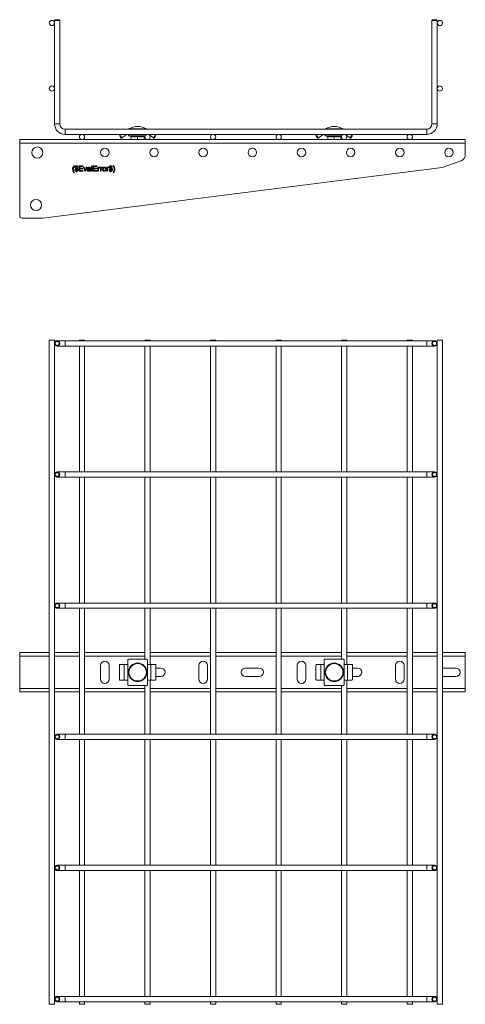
# Model space of a CAD drawing. Header units: millimetres. Extents: x 328 to 1395, y -1100 to 619.
# Tile 7 of 15: x 1055 to 1395, y -1100 to -349. Entities that reach past the tile are written whole.
import ezdxf

# ---------------------------------------------------------------- set-up
doc = ezdxf.new("R2010")
doc.units = ezdxf.units.MM

msp = doc.modelspace()

# ---------------------------------------------------------------- linework, layer by layer
at = {"color": 7, "linetype": 'Continuous', "lineweight": 15}
for p, q in [((1082.29, -349.39), (1081.79, -349.89)), ((1081.79, -349.89), (1081.79, -428.85)), ((1085.79, -349.89), (1081.79, -349.89)), ((1082.29, -349.39), (1085.29, -349.39)), ((1085.79, -349.89), (1085.29, -349.39)), ((1085.79, -428.85), (1085.79, -349.89)), ((1370.29, -349.39), (1369.79, -349.89)), ((1369.79, -349.89), (1369.79, -428.85)), ((1373.79, -349.89), (1369.79, -349.89)), ((1370.29, -349.39), (1373.29, -349.39)), ((1373.79, -349.89), (1373.29, -349.39)), ((1373.79, -428.85), (1373.79, -349.89)), ((1365.79, -432.85), (1089.79, -432.85)), ((1395.21, -440.85), (1055.21, -440.85)), ((1055.21, -443.55), (1055.21, -440.85)), ((1089.79, -436.85), (1365.79, -436.85)), ((1132.71, -439.86), (1131.28, -437.81)), ((1131.69, -437.52), (1132.64, -436.85)), ((1131.69, -437.52), (1133.12, -439.57)), ((1136.49, -437.22), (1133.12, -439.57)), ((1138.48, -437.95), (1139.98, -438.5)), ((1140.21, -438.57), (1140.21, -440.85)), ((1145.21, -438.57), (1145.21, -440.85)), ((1150.21, -438.57), (1150.21, -440.85)), ((1150.45, -438.5), (1150.86, -438.35)), ((1150.45, -438.5), (1150.45, -438.49)), ((1157.3, -439.57), (1153.94, -437.22)), ((1157.3, -439.57), (1158.74, -437.52)), ((1159.15, -437.81), (1157.71, -439.86)), ((1158.74, -437.52), (1157.78, -436.85)), ((1282.71, -439.86), (1281.28, -437.81)), ((1281.69, -437.52), (1282.64, -436.85)), ((1281.69, -437.52), (1283.12, -439.57)), ((1286.49, -437.22), (1283.12, -439.57)), ((1288.48, -437.95), (1289.98, -438.5)), ((1290.21, -438.57), (1290.21, -440.85)), ((1295.21, -438.57), (1295.21, -440.85)), ((1300.21, -438.57), (1300.21, -440.85)), ((1300.45, -438.5), (1300.86, -438.35)), ((1300.45, -438.5), (1300.45, -438.49)), ((1307.3, -439.57), (1303.94, -437.22)), ((1307.3, -439.57), (1308.74, -437.52)), ((1309.15, -437.81), (1307.71, -439.86)), ((1308.74, -437.52), (1307.78, -436.85)), ((1395.21, -440.85), (1395.21, -443.55)), ((1395.21, -443.55), (1055.21, -443.55)), ((1055.21, -443.55), (1055.21, -498.69)), ((1395.21, -452.31), (1395.21, -443.55)), ((1377.67, -462.19), (1391.92, -457)), ((1072.75, -500.69), (1377.67, -462.19)), ((1096.55, -460.85), (1096.91, -460.85)), ((1097.26, -463.73), (1097.78, -463.68)), ((1098.44, -460.65), (1098.75, -460.65)), ((1098.44, -460.85), (1098.44, -460.65)), ((1098.44, -462.45), (1098.44, -461.32)), ((1098.44, -464.39), (1098.44, -462.98)), ((1098.44, -465.42), (1098.44, -464.91)), ((1098.75, -465.42), (1098.44, -465.42)), ((1098.75, -460.65), (1098.75, -460.85)), ((1098.75, -461.37), (1098.75, -462.54)), ((1098.75, -463.07), (1098.75, -464.39)), ((1098.75, -464.85), (1098.75, -465.42)), ((1099.78, -461.83), (1099.26, -461.88)), ((1100.6, -460.85), (1103.42, -460.85)), ((1100.6, -464.85), (1100.6, -460.85)), ((1103.52, -464.85), (1100.6, -464.85)), ((1101.16, -461.32), (1101.16, -462.55)), ((1103.42, -461.32), (1101.16, -461.32)), ((1101.16, -462.55), (1103.26, -462.55)), ((1101.16, -463.01), (1101.16, -464.39)), ((1103.26, -463.01), (1101.16, -463.01)), ((1101.16, -464.39), (1103.52, -464.39)), ((1103.26, -462.55), (1103.26, -463.01)), ((1103.42, -460.85), (1103.42, -461.32)), ((1103.52, -464.39), (1103.52, -464.85)), ((1103.88, -461.93), (1104.42, -461.93)), ((1104.9, -464.85), (1103.88, -461.93)), ((1104.42, -461.93), (1105.01, -463.68)), ((1105.55, -464.85), (1104.9, -464.85)), ((1105.37, -463.72), (1105.95, -461.93)), ((1106.5, -461.93), (1105.55, -464.85)), ((1105.95, -461.93), (1106.5, -461.93)), ((1107.32, -462.8), (1106.8, -462.75)), ((1108.7, -463.62), (1108.7, -463.47)), ((1109.42, -464.85), (1108.91, -464.85)), ((1109.26, -462.96), (1109.26, -463.59)), ((1109.98, -460.85), (1110.5, -460.85)), ((1109.98, -464.85), (1109.98, -460.85)), ((1110.5, -464.85), (1109.98, -464.85)), ((1110.5, -460.85), (1110.5, -464.85)), ((1111.32, -460.85), (1114.14, -460.85)), ((1111.32, -464.85), (1111.32, -460.85)), ((1114.24, -464.85), (1111.32, -464.85)), ((1111.88, -461.32), (1111.88, -462.55)), ((1114.14, -461.32), (1111.88, -461.32)), ((1111.88, -462.55), (1113.98, -462.55)), ((1111.88, -463.01), (1111.88, -464.39)), ((1113.98, -463.01), (1111.88, -463.01)), ((1111.88, -464.39), (1114.24, -464.39)), ((1113.98, -462.55), (1113.98, -463.01)), ((1114.14, -460.85), (1114.14, -461.32)), ((1114.24, -464.39), (1114.24, -464.85)), ((1114.91, -461.93), (1115.37, -461.93)), ((1114.91, -464.85), (1114.91, -461.93)), ((1115.42, -464.85), (1114.91, -464.85)), ((1115.37, -461.93), (1115.37, -462.34)), ((1115.42, -463.3), (1115.42, -464.85)), ((1116.44, -462.02), (1116.28, -462.46)), ((1116.75, -461.93), (1117.21, -461.93)), ((1116.75, -464.85), (1116.75, -461.93)), ((1117.26, -464.85), (1116.75, -464.85)), ((1117.21, -461.93), (1117.21, -462.34)), ((1117.26, -463.3), (1117.26, -464.85)), ((1118.29, -462.02), (1118.13, -462.46)), ((1121.67, -461.93), (1122.14, -461.93)), ((1121.67, -464.85), (1121.67, -461.93)), ((1122.19, -464.85), (1121.67, -464.85)), ((1122.14, -461.93), (1122.14, -462.34)), ((1122.19, -463.3), (1122.19, -464.85)), ((1123.21, -462.02), (1123.05, -462.46)), ((1123.37, -463.73), (1123.88, -463.68)), ((1124.55, -460.65), (1124.85, -460.65)), ((1124.55, -460.85), (1124.55, -460.65)), ((1124.55, -462.45), (1124.55, -461.32)), ((1124.55, -464.39), (1124.55, -462.98)), ((1124.55, -465.42), (1124.55, -464.91)), ((1124.85, -465.42), (1124.55, -465.42)), ((1124.85, -460.65), (1124.85, -460.85)), ((1124.85, -461.37), (1124.85, -462.54)), ((1124.85, -463.07), (1124.85, -464.39)), ((1124.85, -464.85), (1124.85, -465.42)), ((1125.88, -461.83), (1125.37, -461.88)), ((1126.55, -460.85), (1126.91, -460.85)), ((1096.91, -465.93), (1096.55, -465.93)), ((1126.91, -465.93), (1126.55, -465.93)), ((1057.21, -500.69), (1072.75, -500.69)), ((1077.79, -593.84), (1077.79, -1100.23)), ((1081.79, -593.84), (1077.79, -593.84)), ((1081.79, -1100.23), (1081.79, -593.84)), ((1089.79, -594.23), (1083.79, -594.23)), ((1083.79, -598.23), (1089.79, -598.23)), ((1365.79, -594.23), (1089.79, -594.23)), ((1089.79, -598.23), (1365.79, -598.23)), ((1100.79, -593.84), (1100.79, -594.23)), ((1104.79, -593.84), (1100.79, -593.84)), ((1100.79, -598.23), (1100.79, -694.23)), ((1104.79, -594.23), (1104.79, -593.84)), ((1104.79, -694.23), (1104.79, -598.23)), ((1150.79, -593.84), (1150.79, -594.23)), ((1154.79, -593.84), (1150.79, -593.84)), ((1150.79, -598.23), (1150.79, -694.23)), ((1154.79, -594.23), (1154.79, -593.84)), ((1154.79, -694.23), (1154.79, -598.23)), ((1200.79, -593.84), (1200.79, -594.23)), ((1204.79, -593.84), (1200.79, -593.84)), ((1200.79, -598.23), (1200.79, -694.23)), ((1204.79, -594.23), (1204.79, -593.84)), ((1204.79, -694.23), (1204.79, -598.23)), ((1250.79, -593.84), (1250.79, -594.23)), ((1254.79, -593.84), (1250.79, -593.84)), ((1250.79, -598.23), (1250.79, -694.23)), ((1254.79, -594.23), (1254.79, -593.84)), ((1254.79, -694.23), (1254.79, -598.23)), ((1300.79, -593.84), (1300.79, -594.23)), ((1304.79, -593.84), (1300.79, -593.84)), ((1300.79, -598.23), (1300.79, -694.23)), ((1304.79, -594.23), (1304.79, -593.84)), ((1304.79, -694.23), (1304.79, -598.23)), ((1350.79, -593.84), (1350.79, -594.23)), ((1354.79, -593.84), (1350.79, -593.84)), ((1350.79, -598.23), (1350.79, -694.23)), ((1354.79, -594.23), (1354.79, -593.84)), ((1354.79, -694.23), (1354.79, -598.23)), ((1371.79, -594.23), (1365.79, -594.23)), ((1365.79, -598.23), (1371.79, -598.23)), ((1373.79, -593.84), (1373.79, -1100.23)), ((1377.79, -593.84), (1373.79, -593.84)), ((1377.79, -1100.23), (1377.79, -593.84)), ((1089.79, -694.23), (1083.79, -694.23)), ((1083.79, -698.23), (1089.79, -698.23)), ((1365.79, -694.23), (1089.79, -694.23)), ((1089.79, -698.23), (1365.79, -698.23)), ((1100.79, -698.23), (1100.79, -794.23)), ((1104.79, -794.23), (1104.79, -698.23)), ((1150.79, -698.23), (1150.79, -794.23)), ((1154.79, -794.23), (1154.79, -698.23)), ((1200.79, -698.23), (1200.79, -794.23)), ((1204.79, -794.23), (1204.79, -698.23)), ((1250.79, -698.23), (1250.79, -794.23)), ((1254.79, -794.23), (1254.79, -698.23)), ((1300.79, -698.23), (1300.79, -794.23)), ((1304.79, -794.23), (1304.79, -698.23)), ((1350.79, -698.23), (1350.79, -794.23)), ((1354.79, -794.23), (1354.79, -698.23)), ((1371.79, -694.23), (1365.79, -694.23)), ((1365.79, -698.23), (1371.79, -698.23)), ((1089.79, -794.23), (1083.79, -794.23)), ((1365.79, -794.23), (1089.79, -794.23)), ((1371.79, -794.23), (1365.79, -794.23)), ((1083.79, -798.23), (1089.79, -798.23)), ((1089.79, -798.23), (1365.79, -798.23)), ((1100.79, -798.23), (1100.79, -894.23)), ((1104.79, -894.23), (1104.79, -798.23)), ((1150.79, -798.23), (1150.79, -837.03)), ((1154.79, -841.03), (1154.79, -798.23)), ((1200.79, -798.23), (1200.79, -894.23)), ((1204.79, -894.23), (1204.79, -798.23)), ((1250.79, -798.23), (1250.79, -894.23)), ((1254.79, -894.23), (1254.79, -798.23)), ((1300.79, -798.23), (1300.79, -837.03)), ((1304.79, -841.03), (1304.79, -798.23)), ((1350.79, -798.23), (1350.79, -894.23)), ((1354.79, -894.23), (1354.79, -798.23)), ((1365.79, -798.23), (1371.79, -798.23)), ((1055.21, -834.73), (1055.21, -832.03)), ((1077.79, -832.03), (1055.21, -832.03)), ((1100.79, -832.03), (1081.79, -832.03)), ((1150.79, -832.03), (1104.79, -832.03)), ((1200.79, -832.03), (1154.79, -832.03)), ((1250.79, -832.03), (1204.79, -832.03)), ((1300.79, -832.03), (1254.79, -832.03)), ((1350.79, -832.03), (1304.79, -832.03)), ((1373.79, -832.03), (1354.79, -832.03)), ((1395.21, -832.03), (1377.79, -832.03)), ((1395.21, -832.03), (1395.21, -834.73)), ((1055.21, -834.73), (1055.21, -859.33)), ((1137.63, -841.03), (1137.63, -837.53)), ((1152.29, -837.03), (1138.13, -837.03)), ((1152.79, -837.53), (1152.79, -841.03)), ((1287.63, -841.03), (1287.63, -837.53)), ((1302.29, -837.03), (1288.13, -837.03)), ((1302.79, -837.53), (1302.79, -841.03)), ((1395.21, -859.33), (1395.21, -834.73)), ((1116.96, -841.78), (1116.96, -852.28)), ((1123.46, -852.28), (1123.46, -841.78)), ((1131.28, -852.53), (1131.28, -841.53)), ((1131.69, -841.03), (1135.05, -841.03)), ((1135.05, -853.03), (1135.05, -841.03)), ((1135.05, -841.03), (1137.63, -841.03)), ((1137.63, -853.03), (1137.63, -841.03)), ((1152.79, -853.03), (1152.79, -841.03)), ((1152.79, -841.03), (1155.38, -841.03)), ((1155.38, -853.03), (1155.38, -841.03)), ((1158.74, -841.03), (1155.38, -841.03)), ((1159.15, -852.53), (1159.15, -841.53)), ((1162.96, -843.78), (1159.15, -843.78)), ((1191.96, -841.78), (1191.96, -852.28)), ((1198.46, -852.28), (1198.46, -841.78)), ((1237.96, -843.78), (1227.46, -843.78)), ((1266.96, -841.78), (1266.96, -852.28)), ((1273.46, -852.28), (1273.46, -841.78)), ((1281.28, -852.53), (1281.28, -841.53)), ((1281.69, -841.03), (1285.05, -841.03)), ((1285.05, -853.03), (1285.05, -841.03)), ((1285.05, -841.03), (1287.63, -841.03)), ((1287.63, -853.03), (1287.63, -841.03)), ((1302.79, -853.03), (1302.79, -841.03)), ((1302.79, -841.03), (1305.38, -841.03)), ((1305.38, -853.03), (1305.38, -841.03)), ((1308.74, -841.03), (1305.38, -841.03)), ((1309.15, -852.53), (1309.15, -841.53)), ((1312.96, -843.78), (1309.15, -843.78)), ((1341.96, -841.78), (1341.96, -852.28)), ((1348.46, -852.28), (1348.46, -841.78)), ((1387.96, -843.78), (1377.79, -843.78)), ((1131.69, -853.03), (1135.05, -853.03)), ((1137.63, -853.03), (1135.05, -853.03)), ((1137.63, -856.53), (1137.63, -853.03)), ((1152.79, -856.53), (1152.79, -853.03)), ((1155.38, -853.03), (1152.79, -853.03)), ((1154.79, -894.23), (1154.79, -853.03)), ((1158.74, -853.03), (1155.38, -853.03)), ((1159.15, -850.28), (1162.96, -850.28)), ((1227.46, -850.28), (1237.96, -850.28)), ((1281.69, -853.03), (1285.05, -853.03)), ((1287.63, -853.03), (1285.05, -853.03)), ((1287.63, -856.53), (1287.63, -853.03)), ((1302.79, -856.53), (1302.79, -853.03)), ((1305.38, -853.03), (1302.79, -853.03)), ((1304.79, -894.23), (1304.79, -853.03)), ((1308.74, -853.03), (1305.38, -853.03)), ((1309.15, -850.28), (1312.96, -850.28)), ((1377.79, -850.28), (1387.96, -850.28)), ((1055.21, -862.03), (1055.21, -859.33)), ((1077.79, -862.03), (1055.21, -862.03)), ((1100.79, -862.03), (1081.79, -862.03)), ((1150.79, -862.03), (1104.79, -862.03)), ((1152.29, -857.03), (1138.13, -857.03)), ((1150.79, -857.03), (1150.79, -894.23)), ((1200.79, -862.03), (1154.79, -862.03)), ((1250.79, -862.03), (1204.79, -862.03)), ((1300.79, -862.03), (1254.79, -862.03)), ((1302.29, -857.03), (1288.13, -857.03)), ((1300.79, -857.03), (1300.79, -894.23)), ((1350.79, -862.03), (1304.79, -862.03)), ((1373.79, -862.03), (1354.79, -862.03)), ((1395.21, -862.03), (1377.79, -862.03)), ((1395.21, -859.33), (1395.21, -862.03)), ((1089.79, -894.23), (1083.79, -894.23)), ((1083.79, -898.23), (1089.79, -898.23)), ((1365.79, -894.23), (1089.79, -894.23)), ((1089.79, -898.23), (1365.79, -898.23)), ((1100.79, -898.23), (1100.79, -994.23)), ((1104.79, -994.23), (1104.79, -898.23)), ((1150.79, -898.23), (1150.79, -994.23)), ((1154.79, -994.23), (1154.79, -898.23)), ((1200.79, -898.23), (1200.79, -994.23)), ((1204.79, -994.23), (1204.79, -898.23)), ((1250.79, -898.23), (1250.79, -994.23)), ((1254.79, -994.23), (1254.79, -898.23)), ((1300.79, -898.23), (1300.79, -994.23)), ((1304.79, -994.23), (1304.79, -898.23)), ((1350.79, -898.23), (1350.79, -994.23)), ((1354.79, -994.23), (1354.79, -898.23)), ((1371.79, -894.23), (1365.79, -894.23)), ((1365.79, -898.23), (1371.79, -898.23)), ((1089.79, -994.23), (1083.79, -994.23)), ((1083.79, -998.23), (1089.79, -998.23)), ((1365.79, -994.23), (1089.79, -994.23)), ((1089.79, -998.23), (1365.79, -998.23)), ((1100.79, -998.23), (1100.79, -1094.23)), ((1104.79, -1094.23), (1104.79, -998.23)), ((1150.79, -998.23), (1150.79, -1094.23)), ((1154.79, -1094.23), (1154.79, -998.23)), ((1200.79, -998.23), (1200.79, -1094.23)), ((1204.79, -1094.23), (1204.79, -998.23)), ((1250.79, -998.23), (1250.79, -1094.23)), ((1254.79, -1094.23), (1254.79, -998.23)), ((1300.79, -998.23), (1300.79, -1094.23)), ((1304.79, -1094.23), (1304.79, -998.23)), ((1350.79, -998.23), (1350.79, -1094.23)), ((1354.79, -1094.23), (1354.79, -998.23)), ((1371.79, -994.23), (1365.79, -994.23)), ((1365.79, -998.23), (1371.79, -998.23)), ((1089.79, -1094.23), (1083.79, -1094.23)), ((1365.79, -1094.23), (1089.79, -1094.23)), ((1371.79, -1094.23), (1365.79, -1094.23)), ((1081.79, -1100.23), (1077.79, -1100.23)), ((1083.79, -1098.23), (1089.79, -1098.23)), ((1089.79, -1098.23), (1365.79, -1098.23)), ((1100.79, -1098.23), (1100.79, -1100.23)), ((1104.79, -1100.23), (1100.79, -1100.23)), ((1104.79, -1100.23), (1104.79, -1098.23)), ((1150.79, -1098.23), (1150.79, -1100.23)), ((1154.79, -1100.23), (1150.79, -1100.23)), ((1154.79, -1100.23), (1154.79, -1098.23)), ((1200.79, -1098.23), (1200.79, -1100.23)), ((1204.79, -1100.23), (1200.79, -1100.23)), ((1204.79, -1100.23), (1204.79, -1098.23)), ((1250.79, -1098.23), (1250.79, -1100.23)), ((1254.79, -1100.23), (1250.79, -1100.23)), ((1254.79, -1100.23), (1254.79, -1098.23)), ((1300.79, -1098.23), (1300.79, -1100.23)), ((1304.79, -1100.23), (1300.79, -1100.23)), ((1304.79, -1100.23), (1304.79, -1098.23)), ((1350.79, -1098.23), (1350.79, -1100.23)), ((1354.79, -1100.23), (1350.79, -1100.23)), ((1354.79, -1100.23), (1354.79, -1098.23)), ((1365.79, -1098.23), (1371.79, -1098.23)), ((1377.79, -1100.23), (1373.79, -1100.23))]:
    msp.add_line(p, q, dxfattribs=at)
at = {"color": 8, "linetype": 'Continuous', "lineweight": 15}
for p, q in [((1085.79, -428.85), (1081.79, -428.85)), ((1089.79, -432.85), (1089.79, -436.85)), ((1138.58, -432.59), (1140.52, -432.59)), ((1140.52, -432.59), (1151.85, -432.59)), ((1288.58, -432.59), (1290.52, -432.59)), ((1290.52, -432.59), (1301.85, -432.59)), ((1365.79, -432.85), (1365.79, -436.85)), ((1369.79, -428.85), (1373.79, -428.85)), ((1136.23, -436.85), (1136.49, -437.22)), ((1151.01, -437.95), (1138.48, -437.95)), ((1153.94, -437.22), (1154.19, -436.85)), ((1286.23, -436.85), (1286.49, -437.22)), ((1301.01, -437.95), (1288.48, -437.95)), ((1303.94, -437.22), (1304.19, -436.85)), ((1089.79, -594.23), (1089.79, -598.23)), ((1365.79, -594.23), (1365.79, -598.23)), ((1089.79, -694.23), (1089.79, -698.23)), ((1365.79, -694.23), (1365.79, -698.23)), ((1089.79, -794.23), (1089.79, -798.23)), ((1365.79, -794.23), (1365.79, -798.23)), ((1077.79, -834.73), (1055.21, -834.73)), ((1100.79, -834.73), (1081.79, -834.73)), ((1150.79, -834.73), (1104.79, -834.73)), ((1200.79, -834.73), (1154.79, -834.73)), ((1250.79, -834.73), (1204.79, -834.73)), ((1300.79, -834.73), (1254.79, -834.73)), ((1350.79, -834.73), (1304.79, -834.73)), ((1373.79, -834.73), (1354.79, -834.73)), ((1395.21, -834.73), (1377.79, -834.73)), ((1077.79, -859.33), (1055.21, -859.33)), ((1100.79, -859.33), (1081.79, -859.33)), ((1150.79, -859.33), (1104.79, -859.33)), ((1200.79, -859.33), (1154.79, -859.33)), ((1250.79, -859.33), (1204.79, -859.33)), ((1300.79, -859.33), (1254.79, -859.33)), ((1350.79, -859.33), (1304.79, -859.33)), ((1373.79, -859.33), (1354.79, -859.33)), ((1395.21, -859.33), (1377.79, -859.33)), ((1089.79, -894.23), (1089.79, -898.23)), ((1365.79, -894.23), (1365.79, -898.23)), ((1089.79, -994.23), (1089.79, -998.23)), ((1365.79, -994.23), (1365.79, -998.23)), ((1089.79, -1094.23), (1089.79, -1098.23)), ((1365.79, -1094.23), (1365.79, -1098.23))]:
    msp.add_line(p, q, dxfattribs=at)
at = {"color": 7, "linetype": 'Continuous', "lineweight": 15, "flags": 128}
for points in [[(1138.58, -432.59), (1138.34, -432.79), (1138.29, -432.85)], [(1152.14, -432.85), (1152.09, -432.79), (1151.85, -432.59)], [(1288.58, -432.59), (1288.34, -432.79), (1288.29, -432.85)], [(1302.14, -432.85), (1302.09, -432.79), (1301.85, -432.59)], [(1131.28, -437.81), (1131.29, -437.8), (1131.31, -437.79), (1131.35, -437.76), (1131.4, -437.73), (1131.46, -437.68), (1131.53, -437.63), (1131.61, -437.58), (1131.69, -437.52)], [(1133.12, -439.57), (1133.04, -439.63), (1132.97, -439.68), (1132.9, -439.73), (1132.83, -439.77), (1132.78, -439.81), (1132.74, -439.84), (1132.72, -439.85), (1132.71, -439.86)], [(1152.11, -436.98), (1151.95, -436.89), (1151.75, -436.85)], [(1157.71, -439.86), (1157.71, -439.85), (1157.68, -439.84), (1157.64, -439.81), (1157.59, -439.77), (1157.53, -439.73), (1157.46, -439.68), (1157.38, -439.63), (1157.3, -439.57)], [(1158.74, -437.52), (1158.82, -437.58), (1158.89, -437.63), (1158.97, -437.68), (1159.03, -437.73), (1159.08, -437.76), (1159.12, -437.79), (1159.14, -437.8), (1159.15, -437.81)], [(1281.28, -437.81), (1281.29, -437.8), (1281.31, -437.79), (1281.35, -437.76), (1281.4, -437.73), (1281.46, -437.68), (1281.53, -437.63), (1281.61, -437.58), (1281.69, -437.52)], [(1283.12, -439.57), (1283.04, -439.63), (1282.97, -439.68), (1282.9, -439.73), (1282.83, -439.77), (1282.78, -439.81), (1282.74, -439.84), (1282.72, -439.85), (1282.71, -439.86)], [(1302.11, -436.98), (1301.95, -436.89), (1301.75, -436.85)], [(1307.71, -439.86), (1307.71, -439.85), (1307.68, -439.84), (1307.64, -439.81), (1307.59, -439.77), (1307.53, -439.73), (1307.46, -439.68), (1307.38, -439.63), (1307.3, -439.57)], [(1308.74, -437.52), (1308.82, -437.58), (1308.89, -437.63), (1308.97, -437.68), (1309.03, -437.73), (1309.08, -437.76), (1309.12, -437.79), (1309.14, -437.8), (1309.15, -437.81)]]:
    msp.add_lwpolyline(points, dxfattribs=at)
at = {"color": 7, "linetype": 'Continuous', "lineweight": 15}
for centre, radius in [((1079.79, -351.89), 2), ((1375.79, -351.89), 2), ((1079.79, -401.89), 2), ((1375.79, -401.89), 2), ((1102.79, -438.85), 2), ((1152.79, -438.85), 2), ((1202.79, -438.85), 2), ((1252.79, -438.85), 2), ((1302.79, -438.85), 2), ((1352.79, -438.85), 2), ((1068.71, -450.69), 4.25), ((1120.21, -450.69), 3.25), ((1157.71, -450.69), 3.25), ((1195.21, -450.69), 3.25), ((1232.71, -450.69), 3.25), ((1270.21, -450.69), 3.25), ((1307.71, -450.69), 3.25), ((1345.21, -450.69), 3.25), ((1382.71, -450.69), 3.25), ((1067.71, -490.68), 4.25), ((1083.79, -596.23), 2), ((1083.79, -596.23), 1.5), ((1371.79, -596.23), 2), ((1371.79, -596.23), 1.5), ((1083.79, -696.23), 2), ((1083.79, -696.23), 1.5), ((1371.79, -696.23), 2), ((1371.79, -696.23), 1.5), ((1083.79, -796.23), 2), ((1083.79, -796.23), 1.5), ((1371.79, -796.23), 2), ((1371.79, -796.23), 1.5), ((1145.21, -847.03), 7.1), ((1145.21, -847.03), 6.64), ((1295.21, -847.03), 7.1), ((1295.21, -847.03), 6.64), ((1083.79, -896.23), 2), ((1083.79, -896.23), 1.5), ((1371.79, -896.23), 2), ((1371.79, -896.23), 1.5), ((1083.79, -996.23), 2), ((1083.79, -996.23), 1.5), ((1371.79, -996.23), 2), ((1371.79, -996.23), 1.5), ((1083.79, -1096.23), 2), ((1083.79, -1096.23), 1.5), ((1371.79, -1096.23), 2), ((1371.79, -1096.23), 1.5)]:
    msp.add_circle(centre, radius, dxfattribs=at)
for centre, radius, start, end in [((1089.79, -428.85), 8, 180, 270), ((1089.79, -428.85), 4, 180, 270), ((1145.21, -443.68), 12.92, 59.09598, 120.90402), ((1295.21, -443.68), 12.92, 59.09598, 120.90402), ((1365.79, -428.85), 4, 270, 0), ((1365.79, -428.85), 8, 270, 0), ((1137.63, -438.85), 2, 90, 125), ((1138.67, -437.42), 0.567, 90, 250), ((1139.85, -438.84), 0.36, 7.20804, 70.69924), ((1150.57, -438.84), 0.36, 109.40882, 172.82264), ((1287.63, -438.85), 2, 90, 125), ((1288.67, -437.42), 0.567, 90, 250), ((1289.85, -438.84), 0.36, 7.2111, 70.69706), ((1300.57, -438.84), 0.36, 109.40882, 172.82264), ((1390.21, -452.31), 5, 290, 0), ((1057.21, -498.69), 2, 180, 270), ((1120.21, -841.78), 3.25, 0, 180), ((1138.13, -837.53), 0.5, 90, 180), ((1152.29, -837.53), 0.5, 0, 90), ((1195.21, -841.78), 3.25, 0, 180), ((1270.21, -841.78), 3.25, 0, 180), ((1288.13, -837.53), 0.5, 90, 180), ((1302.29, -837.53), 0.5, 0, 90), ((1345.21, -841.78), 3.25, 0, 180), ((1131.74, -841.49), 0.462, 96.24743, 185.10967), ((1158.69, -841.49), 0.462, 354.88938, 83.753), ((1162.96, -847.03), 3.25, 270, 90), ((1227.46, -847.03), 3.25, 90, 270), ((1237.96, -847.03), 3.25, 270, 90), ((1281.74, -841.49), 0.462, 96.24604, 185.11158), ((1308.69, -841.49), 0.462, 354.89221, 83.75222), ((1312.96, -847.03), 3.25, 270, 90), ((1387.96, -847.03), 3.25, 270, 90), ((1120.21, -852.28), 3.25, 180, 0), ((1131.74, -852.58), 0.462, 174.88918, 263.75707), ((1158.69, -852.58), 0.462, 276.2425, 5.11177), ((1195.21, -852.28), 3.25, 180, 0), ((1270.21, -852.28), 3.25, 180, 0), ((1281.74, -852.58), 0.462, 174.88727, 263.75846), ((1308.69, -852.58), 0.462, 276.24328, 5.10895), ((1345.21, -852.28), 3.25, 180, 0), ((1138.13, -856.53), 0.5, 180, 270), ((1152.29, -856.53), 0.5, 270, 0), ((1288.13, -856.53), 0.5, 180, 270), ((1302.29, -856.53), 0.5, 270, 0)]:
    msp.add_arc(centre, radius, start, end, dxfattribs=at)
for points, knots in [([(1139.96, -438.2), (1140.84, -438.34), (1142.09, -438.55), (1143.85, -438.45), (1144.72, -438.29), (1145.21, -438.2)], [0, 0, 0, 0, 0.499732, 0.7148, 1, 1, 1, 1]), ([(1139.96, -438.2), (1139.96, -438.2), (1140, -438.21), (1140.07, -438.26), (1140.15, -438.35), (1140.2, -438.45), (1140.21, -438.53), (1140.21, -438.57)], [0, 0, 0, 0, 0.007919, 0.267539, 0.528604, 0.763819, 1, 1, 1, 1]), ([(1139.98, -438.5), (1139.98, -438.5), (1139.98, -438.51), (1139.98, -438.5), (1139.98, -438.49)], [0, 0, 0, 0, 0.0199436, 1, 1, 1, 1]), ([(1145.21, -438.57), (1144.38, -438.71), (1142.71, -438.97), (1141.05, -438.71), (1140.21, -438.57)], [0, 0, 0, 0, 0.499999, 1, 1, 1, 1]), ([(1145.21, -438.2), (1146.08, -438.34), (1147.33, -438.55), (1149.09, -438.45), (1149.97, -438.29), (1150.47, -438.2)], [0, 0, 0, 0, 0.499731, 0.7148, 1, 1, 1, 1]), ([(1145.21, -438.57), (1145.21, -438.53), (1145.21, -438.45), (1145.21, -438.35), (1145.21, -438.26), (1145.21, -438.21), (1145.21, -438.2), (1145.21, -438.2)], [0, 0, 0, 0, 0.236183, 0.471395, 0.732461, 0.992091, 1, 1, 1, 1]), ([(1150.21, -438.57), (1149.38, -438.71), (1147.71, -438.97), (1146.05, -438.71), (1145.21, -438.57)], [0, 0, 0, 0, 0.500001, 1, 1, 1, 1]), ([(1150.21, -438.57), (1150.22, -438.53), (1150.22, -438.45), (1150.28, -438.35), (1150.36, -438.26), (1150.43, -438.21), (1150.47, -438.2), (1150.47, -438.2)], [0, 0, 0, 0, 0.236181, 0.4714, 0.732466, 0.992081, 1, 1, 1, 1]), ([(1289.96, -438.2), (1290.84, -438.34), (1292.09, -438.55), (1293.85, -438.45), (1294.72, -438.29), (1295.21, -438.2)], [0, 0, 0, 0, 0.49973, 0.714798, 1, 1, 1, 1]), ([(1289.96, -438.2), (1289.96, -438.2), (1290, -438.21), (1290.07, -438.26), (1290.15, -438.35), (1290.2, -438.45), (1290.21, -438.53), (1290.21, -438.57)], [0, 0, 0, 0, 0.007931, 0.267535, 0.528601, 0.76382, 1, 1, 1, 1]), ([(1289.98, -438.5), (1289.98, -438.5), (1289.98, -438.51), (1289.98, -438.5), (1289.98, -438.49)], [0, 0, 0, 0, 0.019944, 1, 1, 1, 1]), ([(1295.21, -438.57), (1294.38, -438.71), (1292.71, -438.97), (1291.05, -438.71), (1290.21, -438.57)], [0, 0, 0, 0, 0.4999983, 1, 1, 1, 1]), ([(1295.21, -438.2), (1296.08, -438.34), (1297.33, -438.55), (1299.09, -438.45), (1299.97, -438.29), (1300.47, -438.2)], [0, 0, 0, 0, 0.499731, 0.714801, 1, 1, 1, 1]), ([(1295.21, -438.57), (1295.21, -438.53), (1295.21, -438.45), (1295.21, -438.35), (1295.21, -438.26), (1295.21, -438.21), (1295.21, -438.2), (1295.21, -438.2)], [0, 0, 0, 0, 0.236183, 0.471395, 0.732461, 0.992091, 1, 1, 1, 1]), ([(1300.21, -438.57), (1299.38, -438.71), (1297.71, -438.97), (1296.05, -438.71), (1295.21, -438.57)], [0, 0, 0, 0, 0.5000006, 1, 1, 1, 1]), ([(1300.21, -438.57), (1300.22, -438.53), (1300.22, -438.45), (1300.28, -438.35), (1300.36, -438.26), (1300.43, -438.21), (1300.47, -438.2), (1300.47, -438.2)], [0, 0, 0, 0, 0.236181, 0.4714, 0.732466, 0.992093, 1, 1, 1, 1]), ([(1095.57, -463.39), (1095.58, -463.16), (1095.6, -462.75), (1095.73, -462.36), (1095.78, -462.19)], [0, 0, 0, 0, 0.559869, 1, 1, 1, 1]), ([(1096.55, -465.93), (1096.25, -465.5), (1095.71, -464.73), (1095.61, -463.8), (1095.57, -463.39)], [0, 0, 0, 0, 0.560146, 1, 1, 1, 1]), ([(1095.78, -462.19), (1095.9, -461.92), (1096.1, -461.45), (1096.41, -461.04), (1096.55, -460.85)], [0, 0, 0, 0, 0.559773, 1, 1, 1, 1]), ([(1096.2, -462.4), (1096.17, -462.58), (1096.1, -462.91), (1096.09, -463.25), (1096.09, -463.39)], [0, 0, 0, 0, 0.559966, 1, 1, 1, 1]), ([(1096.09, -463.39), (1096.14, -463.9), (1096.24, -464.81), (1096.7, -465.59), (1096.91, -465.93)], [0, 0, 0, 0, 0.559137, 1, 1, 1, 1]), ([(1096.47, -461.64), (1096.41, -461.78), (1096.3, -462.03), (1096.23, -462.29), (1096.2, -462.4)], [0, 0, 0, 0, 0.559946, 1, 1, 1, 1]), ([(1096.91, -460.85), (1096.82, -461), (1096.66, -461.26), (1096.53, -461.52), (1096.47, -461.64)], [0, 0, 0, 0, 0.560044, 1, 1, 1, 1]), ([(1098.44, -464.91), (1098.27, -464.88), (1097.93, -464.83), (1097.53, -464.52), (1097.32, -464.13), (1097.28, -463.86), (1097.26, -463.73)], [0, 0, 0, 0, 0.28078, 0.559079, 0.779311, 1, 1, 1, 1]), ([(1097.37, -461.89), (1097.39, -461.72), (1097.42, -461.42), (1097.63, -461.2), (1097.73, -461.1)], [0, 0, 0, 0, 0.5591619, 1, 1, 1, 1]), ([(1097.84, -462.72), (1097.76, -462.67), (1097.6, -462.57), (1097.41, -462.28), (1097.38, -462.04), (1097.37, -461.89)], [0, 0, 0, 0, 0.280486, 0.560929, 1, 1, 1, 1]), ([(1097.73, -461.1), (1097.85, -461.03), (1098.07, -460.9), (1098.33, -460.87), (1098.44, -460.85)], [0, 0, 0, 0, 0.558526, 1, 1, 1, 1]), ([(1097.78, -463.68), (1097.8, -463.77), (1097.83, -463.95), (1097.93, -464.09), (1097.97, -464.15)], [0, 0, 0, 0, 0.560784, 1, 1, 1, 1]), ([(1098.44, -462.98), (1098.33, -462.94), (1098.12, -462.87), (1097.92, -462.76), (1097.84, -462.72)], [0, 0, 0, 0, 0.559919, 1, 1, 1, 1]), ([(1098.44, -461.32), (1098.36, -461.33), (1098.21, -461.36), (1098.02, -461.5), (1097.9, -461.68), (1097.89, -461.8), (1097.88, -461.87)], [0, 0, 0, 0, 0.280407, 0.560012, 0.780028, 1, 1, 1, 1]), ([(1097.88, -461.87), (1097.89, -461.95), (1097.9, -462.12), (1098.12, -462.35), (1098.32, -462.41), (1098.44, -462.45)], [0, 0, 0, 0, 0.2799, 0.558716, 1, 1, 1, 1]), ([(1097.97, -464.15), (1098.05, -464.22), (1098.18, -464.35), (1098.36, -464.38), (1098.44, -464.39)], [0, 0, 0, 0, 0.559542, 1, 1, 1, 1]), ([(1098.75, -460.85), (1098.88, -460.87), (1099.12, -460.91), (1099.32, -461.04), (1099.4, -461.1)], [0, 0, 0, 0, 0.560274, 1, 1, 1, 1]), ([(1099.26, -461.88), (1099.25, -461.81), (1099.22, -461.67), (1099.05, -461.45), (1098.86, -461.4), (1098.75, -461.37)], [0, 0, 0, 0, 0.281282, 0.561364, 1, 1, 1, 1]), ([(1098.75, -462.54), (1098.84, -462.57), (1099, -462.61), (1099.16, -462.67), (1099.23, -462.69)], [0, 0, 0, 0, 0.560094, 1, 1, 1, 1]), ([(1099.37, -463.7), (1099.36, -463.61), (1099.34, -463.43), (1099.11, -463.18), (1098.89, -463.11), (1098.75, -463.07)], [0, 0, 0, 0, 0.279985, 0.558655, 1, 1, 1, 1]), ([(1099.88, -463.68), (1099.86, -463.85), (1099.83, -464.19), (1099.53, -464.58), (1099.15, -464.81), (1098.88, -464.84), (1098.75, -464.85)], [0, 0, 0, 0, 0.279803, 0.559261, 0.779432, 1, 1, 1, 1]), ([(1098.75, -464.39), (1098.85, -464.37), (1099.03, -464.33), (1099.23, -464.15), (1099.35, -463.93), (1099.36, -463.78), (1099.37, -463.7)], [0, 0, 0, 0, 0.279865, 0.559613, 0.77964, 1, 1, 1, 1]), ([(1099.23, -462.69), (1099.33, -462.75), (1099.54, -462.86), (1099.82, -463.19), (1099.86, -463.49), (1099.88, -463.68)], [0, 0, 0, 0, 0.281044, 0.56147, 1, 1, 1, 1]), ([(1099.4, -461.1), (1099.51, -461.22), (1099.7, -461.43), (1099.75, -461.71), (1099.78, -461.83)], [0, 0, 0, 0, 0.558673, 1, 1, 1, 1]), ([(1105.01, -463.68), (1105.04, -463.79), (1105.11, -463.99), (1105.16, -464.18), (1105.19, -464.27)], [0, 0, 0, 0, 0.559977, 1, 1, 1, 1]), ([(1105.19, -464.27), (1105.22, -464.17), (1105.27, -463.98), (1105.34, -463.8), (1105.37, -463.72)], [0, 0, 0, 0, 0.55999, 1, 1, 1, 1]), ([(1106.75, -464.08), (1106.76, -463.97), (1106.79, -463.76), (1107.01, -463.42), (1107.27, -463.32), (1107.43, -463.25)], [0, 0, 0, 0, 0.280459, 0.560981, 1, 1, 1, 1]), ([(1107.71, -464.91), (1107.57, -464.9), (1107.31, -464.88), (1106.98, -464.69), (1106.78, -464.4), (1106.76, -464.19), (1106.75, -464.08)], [0, 0, 0, 0, 0.280814, 0.559688, 0.779695, 1, 1, 1, 1]), ([(1106.8, -462.75), (1106.85, -462.59), (1106.94, -462.28), (1107.45, -461.92), (1107.87, -461.9), (1108.13, -461.88)], [0, 0, 0, 0, 0.28043, 0.559303, 1, 1, 1, 1]), ([(1107.93, -463.63), (1107.78, -463.65), (1107.6, -463.66), (1107.41, -463.77), (1107.33, -463.84), (1107.27, -463.94), (1107.27, -464.01), (1107.26, -464.05)], [0, 0, 0, 0, 0.50028, 0.625324, 0.750264, 0.875142, 1, 1, 1, 1]), ([(1107.26, -464.05), (1107.27, -464.1), (1107.28, -464.2), (1107.37, -464.31), (1107.55, -464.43), (1107.71, -464.44), (1107.83, -464.44)], [0, 0, 0, 0, 0.1865645, 0.3734687, 0.5606114, 1, 1, 1, 1]), ([(1108.04, -462.34), (1107.95, -462.34), (1107.77, -462.35), (1107.53, -462.43), (1107.38, -462.61), (1107.34, -462.74), (1107.32, -462.8)], [0, 0, 0, 0, 0.2808572, 0.5597537, 0.7795037, 1, 1, 1, 1]), ([(1107.43, -463.25), (1107.51, -463.23), (1107.65, -463.2), (1107.79, -463.18), (1107.85, -463.18)], [0, 0, 0, 0, 0.55992, 1, 1, 1, 1]), ([(1108.75, -464.5), (1108.58, -464.63), (1108.26, -464.86), (1107.88, -464.89), (1107.71, -464.91)], [0, 0, 0, 0, 0.55997, 1, 1, 1, 1]), ([(1107.83, -464.44), (1108.01, -464.42), (1108.33, -464.38), (1108.53, -464.13), (1108.62, -464.02)], [0, 0, 0, 0, 0.559758, 1, 1, 1, 1]), ([(1107.85, -463.18), (1108.01, -463.16), (1108.3, -463.12), (1108.58, -463.04), (1108.7, -463.01)], [0, 0, 0, 0, 0.560185, 1, 1, 1, 1]), ([(1108.7, -463.47), (1108.56, -463.51), (1108.3, -463.58), (1108.04, -463.61), (1107.93, -463.63)], [0, 0, 0, 0, 0.559759, 1, 1, 1, 1]), ([(1108.57, -462.5), (1108.48, -462.44), (1108.31, -462.35), (1108.12, -462.34), (1108.04, -462.34)], [0, 0, 0, 0, 0.557871, 1, 1, 1, 1]), ([(1108.13, -461.88), (1108.39, -461.89), (1108.77, -461.91), (1109.15, -462.22), (1109.21, -462.42), (1109.24, -462.52)], [0, 0, 0, 0, 0.559253, 0.779193, 1, 1, 1, 1]), ([(1108.7, -462.89), (1108.7, -462.81), (1108.7, -462.66), (1108.61, -462.55), (1108.57, -462.5)], [0, 0, 0, 0, 0.5619067, 1, 1, 1, 1]), ([(1108.62, -464.02), (1108.65, -463.95), (1108.7, -463.82), (1108.7, -463.68), (1108.7, -463.62)], [0, 0, 0, 0, 0.5589958, 1, 1, 1, 1]), ([(1108.7, -463.01), (1108.7, -462.99), (1108.7, -462.95), (1108.7, -462.91), (1108.7, -462.89)], [0, 0, 0, 0, 0.560028, 1, 1, 1, 1]), ([(1108.91, -464.85), (1108.86, -464.79), (1108.79, -464.68), (1108.76, -464.55), (1108.75, -464.5)], [0, 0, 0, 0, 0.5597066, 1, 1, 1, 1]), ([(1109.24, -462.52), (1109.25, -462.6), (1109.26, -462.75), (1109.26, -462.9), (1109.26, -462.96)], [0, 0, 0, 0, 0.5598119, 1, 1, 1, 1]), ([(1109.26, -463.59), (1109.26, -463.83), (1109.24, -464.26), (1109.36, -464.67), (1109.42, -464.85)], [0, 0, 0, 0, 0.561532, 1, 1, 1, 1]), ([(1115.37, -462.34), (1115.44, -462.21), (1115.55, -462.03), (1115.79, -461.9), (1115.91, -461.89), (1115.96, -461.88)], [0, 0, 0, 0, 0.559604, 0.779774, 1, 1, 1, 1]), ([(1115.5, -462.72), (1115.47, -462.82), (1115.43, -463.02), (1115.42, -463.21), (1115.42, -463.3)], [0, 0, 0, 0, 0.55988, 1, 1, 1, 1]), ([(1115.94, -462.34), (1115.89, -462.35), (1115.77, -462.36), (1115.59, -462.49), (1115.53, -462.63), (1115.5, -462.72)], [0, 0, 0, 0, 0.280303, 0.560905, 1, 1, 1, 1]), ([(1116.28, -462.46), (1116.23, -462.42), (1116.12, -462.36), (1116, -462.35), (1115.94, -462.34)], [0, 0, 0, 0, 0.560114, 1, 1, 1, 1]), ([(1115.96, -461.88), (1116.06, -461.89), (1116.23, -461.91), (1116.38, -461.98), (1116.44, -462.02)], [0, 0, 0, 0, 0.559548, 1, 1, 1, 1]), ([(1117.21, -462.34), (1117.29, -462.21), (1117.4, -462.03), (1117.64, -461.9), (1117.75, -461.89), (1117.81, -461.88)], [0, 0, 0, 0, 0.559603, 0.779774, 1, 1, 1, 1]), ([(1117.34, -462.72), (1117.32, -462.82), (1117.27, -463.02), (1117.27, -463.21), (1117.26, -463.3)], [0, 0, 0, 0, 0.55988, 1, 1, 1, 1]), ([(1117.79, -462.34), (1117.73, -462.35), (1117.62, -462.36), (1117.44, -462.49), (1117.38, -462.63), (1117.34, -462.72)], [0, 0, 0, 0, 0.280304, 0.560906, 1, 1, 1, 1]), ([(1118.13, -462.46), (1118.07, -462.42), (1117.97, -462.36), (1117.84, -462.35), (1117.79, -462.34)], [0, 0, 0, 0, 0.560114, 1, 1, 1, 1]), ([(1117.81, -461.88), (1117.9, -461.89), (1118.07, -461.91), (1118.22, -461.98), (1118.29, -462.02)], [0, 0, 0, 0, 0.559548, 1, 1, 1, 1]), ([(1118.44, -463.39), (1118.46, -463.14), (1118.48, -462.69), (1118.76, -462.35), (1118.88, -462.2)], [0, 0, 0, 0, 0.560962, 1, 1, 1, 1]), ([(1119.78, -464.91), (1119.56, -464.88), (1119.14, -464.84), (1118.67, -464.41), (1118.47, -463.9), (1118.45, -463.56), (1118.44, -463.39)], [0, 0, 0, 0, 0.279616, 0.558369, 0.778859, 1, 1, 1, 1]), ([(1118.88, -462.2), (1119.04, -462.1), (1119.31, -461.91), (1119.63, -461.89), (1119.78, -461.88)], [0, 0, 0, 0, 0.559032, 1, 1, 1, 1]), ([(1119.78, -462.34), (1119.69, -462.35), (1119.5, -462.37), (1119.25, -462.52), (1118.99, -462.84), (1118.97, -463.17), (1118.96, -463.39)], [0, 0, 0, 0, 0.187136, 0.374025, 0.561098, 1, 1, 1, 1]), ([(1118.96, -463.39), (1118.96, -463.53), (1118.98, -463.81), (1119.15, -464.18), (1119.45, -464.41), (1119.67, -464.43), (1119.78, -464.44)], [0, 0, 0, 0, 0.28113, 0.560385, 0.78016, 1, 1, 1, 1]), ([(1119.78, -461.88), (1119.99, -461.9), (1120.41, -461.95), (1120.87, -462.36), (1121.08, -462.86), (1121.1, -463.19), (1121.11, -463.35)], [0, 0, 0, 0, 0.279555, 0.558603, 0.778992, 1, 1, 1, 1]), ([(1120.6, -463.38), (1120.59, -463.24), (1120.58, -462.96), (1120.4, -462.61), (1120.11, -462.38), (1119.89, -462.35), (1119.78, -462.34)], [0, 0, 0, 0, 0.281063, 0.560318, 0.780176, 1, 1, 1, 1]), ([(1121.11, -463.35), (1121.1, -463.57), (1121.09, -464), (1120.78, -464.55), (1120.29, -464.86), (1119.95, -464.89), (1119.78, -464.91)], [0, 0, 0, 0, 0.281034, 0.559513, 0.779602, 1, 1, 1, 1]), ([(1119.78, -464.44), (1119.87, -464.44), (1120.06, -464.42), (1120.31, -464.26), (1120.57, -463.93), (1120.58, -463.6), (1120.6, -463.38)], [0, 0, 0, 0, 0.187044, 0.373943, 0.560982, 1, 1, 1, 1]), ([(1122.14, -462.34), (1122.21, -462.21), (1122.32, -462.03), (1122.56, -461.9), (1122.68, -461.89), (1122.73, -461.88)], [0, 0, 0, 0, 0.559601, 0.779775, 1, 1, 1, 1]), ([(1122.27, -462.72), (1122.24, -462.82), (1122.19, -463.02), (1122.19, -463.21), (1122.19, -463.3)], [0, 0, 0, 0, 0.559881, 1, 1, 1, 1]), ([(1122.71, -462.34), (1122.66, -462.35), (1122.54, -462.36), (1122.36, -462.49), (1122.3, -462.63), (1122.27, -462.72)], [0, 0, 0, 0, 0.2803085, 0.5609052, 1, 1, 1, 1]), ([(1123.05, -462.46), (1122.99, -462.42), (1122.89, -462.36), (1122.77, -462.35), (1122.71, -462.34)], [0, 0, 0, 0, 0.560114, 1, 1, 1, 1]), ([(1122.73, -461.88), (1122.83, -461.89), (1123, -461.91), (1123.15, -461.98), (1123.21, -462.02)], [0, 0, 0, 0, 0.559545, 1, 1, 1, 1]), ([(1124.55, -464.91), (1124.38, -464.88), (1124.03, -464.83), (1123.64, -464.52), (1123.42, -464.13), (1123.38, -463.86), (1123.37, -463.73)], [0, 0, 0, 0, 0.28078, 0.559079, 0.779311, 1, 1, 1, 1]), ([(1123.47, -461.89), (1123.49, -461.72), (1123.52, -461.42), (1123.74, -461.2), (1123.83, -461.1)], [0, 0, 0, 0, 0.559162, 1, 1, 1, 1]), ([(1123.94, -462.72), (1123.86, -462.67), (1123.7, -462.57), (1123.51, -462.28), (1123.49, -462.04), (1123.47, -461.89)], [0, 0, 0, 0, 0.280486, 0.56093, 1, 1, 1, 1]), ([(1123.83, -461.1), (1123.95, -461.03), (1124.18, -460.9), (1124.43, -460.87), (1124.55, -460.85)], [0, 0, 0, 0, 0.558529, 1, 1, 1, 1]), ([(1123.88, -463.68), (1123.9, -463.77), (1123.93, -463.95), (1124.03, -464.09), (1124.07, -464.15)], [0, 0, 0, 0, 0.560784, 1, 1, 1, 1]), ([(1124.55, -462.98), (1124.43, -462.94), (1124.22, -462.87), (1124.02, -462.76), (1123.94, -462.72)], [0, 0, 0, 0, 0.55992, 1, 1, 1, 1]), ([(1124.55, -461.32), (1124.47, -461.33), (1124.31, -461.36), (1124.12, -461.5), (1124, -461.68), (1123.99, -461.8), (1123.98, -461.87)], [0, 0, 0, 0, 0.280405, 0.5600104, 0.7800286, 1, 1, 1, 1]), ([(1123.98, -461.87), (1123.99, -461.95), (1124.01, -462.12), (1124.22, -462.35), (1124.42, -462.41), (1124.55, -462.45)], [0, 0, 0, 0, 0.279901, 0.558715, 1, 1, 1, 1]), ([(1124.07, -464.15), (1124.15, -464.22), (1124.29, -464.35), (1124.47, -464.38), (1124.55, -464.39)], [0, 0, 0, 0, 0.559541, 1, 1, 1, 1]), ([(1124.85, -460.85), (1124.99, -460.87), (1125.22, -460.91), (1125.42, -461.04), (1125.51, -461.1)], [0, 0, 0, 0, 0.560275, 1, 1, 1, 1]), ([(1125.37, -461.88), (1125.35, -461.81), (1125.32, -461.67), (1125.15, -461.45), (1124.97, -461.4), (1124.85, -461.37)], [0, 0, 0, 0, 0.281282, 0.561364, 1, 1, 1, 1]), ([(1124.85, -462.54), (1124.94, -462.57), (1125.1, -462.61), (1125.26, -462.67), (1125.33, -462.69)], [0, 0, 0, 0, 0.56009, 1, 1, 1, 1]), ([(1125.47, -463.7), (1125.46, -463.61), (1125.45, -463.43), (1125.21, -463.18), (1124.99, -463.11), (1124.85, -463.07)], [0, 0, 0, 0, 0.279986, 0.558656, 1, 1, 1, 1]), ([(1125.98, -463.68), (1125.97, -463.85), (1125.93, -464.19), (1125.63, -464.58), (1125.25, -464.81), (1124.99, -464.84), (1124.85, -464.85)], [0, 0, 0, 0, 0.279803, 0.559262, 0.779433, 1, 1, 1, 1]), ([(1124.85, -464.39), (1124.95, -464.37), (1125.14, -464.33), (1125.34, -464.15), (1125.45, -463.93), (1125.46, -463.78), (1125.47, -463.7)], [0, 0, 0, 0, 0.279863, 0.559613, 0.779639, 1, 1, 1, 1]), ([(1125.33, -462.69), (1125.43, -462.75), (1125.64, -462.86), (1125.92, -463.19), (1125.96, -463.49), (1125.98, -463.68)], [0, 0, 0, 0, 0.281044, 0.561469, 1, 1, 1, 1]), ([(1125.51, -461.1), (1125.61, -461.22), (1125.8, -461.43), (1125.86, -461.71), (1125.88, -461.83)], [0, 0, 0, 0, 0.558674, 1, 1, 1, 1]), ([(1126.99, -461.65), (1126.91, -461.5), (1126.77, -461.23), (1126.62, -460.97), (1126.55, -460.85)], [0, 0, 0, 0, 0.559923, 1, 1, 1, 1]), ([(1126.55, -465.93), (1126.8, -465.49), (1127.26, -464.7), (1127.33, -463.79), (1127.37, -463.39)], [0, 0, 0, 0, 0.560023, 1, 1, 1, 1]), ([(1126.91, -460.85), (1127.08, -461.09), (1127.38, -461.5), (1127.58, -461.98), (1127.67, -462.19)], [0, 0, 0, 0, 0.560005, 1, 1, 1, 1]), ([(1127.88, -463.39), (1127.81, -463.91), (1127.69, -464.84), (1127.14, -465.6), (1126.91, -465.93)], [0, 0, 0, 0, 0.558712, 1, 1, 1, 1]), ([(1127.25, -462.41), (1127.21, -462.26), (1127.14, -462), (1127.04, -461.76), (1126.99, -461.65)], [0, 0, 0, 0, 0.55997, 1, 1, 1, 1]), ([(1127.37, -463.39), (1127.36, -463.21), (1127.35, -462.88), (1127.28, -462.55), (1127.25, -462.41)], [0, 0, 0, 0, 0.559927, 1, 1, 1, 1]), ([(1127.67, -462.19), (1127.74, -462.41), (1127.86, -462.8), (1127.87, -463.21), (1127.88, -463.39)], [0, 0, 0, 0, 0.559822, 1, 1, 1, 1])]:
    msp.add_open_spline(points, degree=3, knots=knots, dxfattribs=at)
at = {"color": 8, "linetype": 'Continuous', "lineweight": 15}
for points, knots in [([(1139.98, -438.49), (1139.98, -438.48), (1139.97, -438.45), (1139.97, -438.3), (1139.96, -438.2)], [0, 0, 0, 0, 0.385251, 1, 1, 1, 1]), ([(1150.47, -438.2), (1150.46, -438.37), (1150.45, -438.55), (1150.45, -438.5), (1150.45, -438.5)], [0, 0, 0, 0, 0.998522, 1, 1, 1, 1]), ([(1289.98, -438.49), (1289.98, -438.48), (1289.97, -438.45), (1289.97, -438.3), (1289.96, -438.2)], [0, 0, 0, 0, 0.385251, 1, 1, 1, 1]), ([(1300.47, -438.2), (1300.46, -438.37), (1300.45, -438.55), (1300.45, -438.5), (1300.45, -438.5)], [0, 0, 0, 0, 0.998522, 1, 1, 1, 1])]:
    msp.add_open_spline(points, degree=3, knots=knots, dxfattribs=at)

doc.saveas('drawing.dxf')
